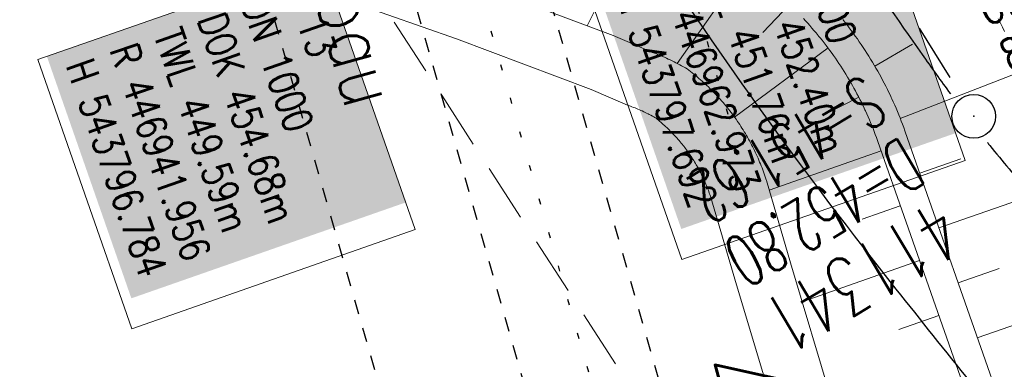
# Model space of a CAD drawing. Extents: x 232973 to 447511, y -373687 to 444035.
# Tile 19 of 40: x 446930 to 446964, y 443783 to 443795. Entities that reach past the tile are written whole.
import ezdxf

# ---------------------------------------------------------------- set-up
doc = ezdxf.new("R2010")
doc.units = 0
doc.header["$LTSCALE"] = 2
doc.header["$MEASUREMENT"] = 0
for name, pattern in [('ACAD_ISO03W100', [0.5, 0.25, -0.25]), ('AUSGEZOGEN', [0]), ('GESTRICH-X2', [1.5, 1, -0.5]), ('PUNKTX2_STR', [0.6, 0.1, -0.5])]:
    doc.linetypes.add(name, pattern=pattern)
doc.layers.get('0').update_dxf_attribs({"linetype": 'AUSGEZOGEN'})
for name, color, linetype in [('Bahnachse', 7, 'CONTINUOUS'), ('Beschriftung', 7, 'CONTINUOUS'), ('DB-Bahnachse', 15, 'CONTINUOUS'), ('FBR', 8, 'CONTINUOUS'), ('Gleisachsen', 7, 'CONTINUOUS'), ('Hintergrund', 7, 'CONTINUOUS'), ('Hintergrundplan', 7, 'CONTINUOUS'), ('Ingenieurbauwerke', 15, 'CONTINUOUS'), ('KANAL', 7, 'GESTRICH-X2'), ('SCHACHTNR', 6, 'CONTINUOUS'), ('SCHLITZRINNE', 8, 'AUSGEZOGEN'), ('SCHSYMBOL', 7, 'AUSGEZOGEN'), ('STRASSE', 8, 'CONTINUOUS')]:
    doc.layers.add(name, color=color, linetype=linetype)
doc.styles.add('14059', font='txt_____.ttf', dxfattribs={"width": 0.8, "height": 1})
doc.styles.add('905', font='txt_____.ttf', dxfattribs={"width": 0.8, "height": 1})
doc.styles.add('ROMANS', font='romans.shx', dxfattribs={"width": 0.8})

# ---------------------------------------------------------------- blocks, each defined once
blk = doc.blocks.new('GST')
at = {"color": 0}
blk.add_circle((0, 0), 0.75, dxfattribs=at)
blk.add_point((0, 0), dxfattribs=at)
blk = doc.blocks.new('10')
blk.add_blockref('GST', (0, 0))

msp = doc.modelspace()

# ---------------------------------------------------------------- linework, layer by layer
at = {"layer": 'Bahnachse', "color": 7, "linetype": 'PUNKTX2_STR'}
msp.add_line((446945.645, 443797.198), (446950.668, 443779.65), dxfattribs=at)
at = {"layer": 'Beschriftung', "color": 18, "lineweight": 5, "true_color": 0x000000}
for points in [[(446959.394, 443799.7), (446962.631, 443790.432), (446952.876, 443787.025), (446949.638, 443796.292)], [(446940.47, 443797.315), (446943.705, 443788.056), (446933.95, 443784.648), (446930.715, 443793.907)]]:
    msp.add_lwpolyline(points, close=True, dxfattribs=at)
at = {"layer": 'FBR'}
for points in [[(446963.395, 443791.048, 0.000903), (446963.475, 443790.95, 0.008098), (446964.815, 443789.354, 0.044964), (446965.487, 443788.707, 0.04079), (446966.339, 443788.131, 0.158037), (446967.576, 443787.881, 0.469329), (446967.853, 443788.304, 0.009198), (446967.52, 443789.322, 0.000223), (446952.986, 443831.009, 0.000003), (446941.422, 443864.131, -0.000017)], [(446947.985, 443815.044, 0.012277), (446952.457, 443807.277, 0.013079), (446958.631, 443797.709, 0.003438), (446961.144, 443794.084, 0.004536), (446962.118, 443792.724, 0.010945)], [(446944.927, 443809.039, 0.01666), (446951.558, 443798.061, 0.023922), (446960.243, 443786.011, 0.001436), (446965.357, 443779.625, 0.003875), (446967.277, 443777.279, 0.002785), (446970.324, 443773.656, -0.000602), (446981.795, 443760.134, -0.0066)]]:
    msp.add_lwpolyline(points, format="xyb", dxfattribs=at)
at = {"layer": 'Gleisachsen', "linetype": 'ACAD_ISO03W100'}
for p, q in [((446947.808, 443797.817), (446973.382, 443708.462)), ((446943.482, 443796.579), (446969.057, 443707.219))]:
    msp.add_line(p, q, dxfattribs=at)
at = {"layer": 'Hintergrund', "color": 254, "lineweight": 15, "true_color": 0xcccccc}
for p, q in [((446951.489, 443798.908), (446949.623, 443795.066)), ((446955.028, 443797.053), (446952.723, 443793.77)), ((446956.582, 443795.798), (446955.669, 443794.836)), ((446959.519, 443793.681), (446960.815, 443794.436)), ((446957.908, 443794.303), (446954.691, 443791.927)), ((446960.392, 443791.883), (446964.588, 443793.509)), ((446958.966, 443792.609), (446957.77, 443791.999)), ((446959.734, 443790.765), (446955.885, 443789.416)), ((446961.062, 443789.999), (446962.478, 443790.495)), ((446961.724, 443788.112), (446965.971, 443789.6)), ((446960.396, 443788.877), (446959.08, 443788.416)), ((446961.057, 443786.99), (446957.021, 443785.576)), ((446962.385, 443786.224), (446963.801, 443786.72)), ((446963.046, 443784.337), (446967.293, 443785.825)), ((446961.718, 443785.102), (446960.344, 443784.621))]:
    msp.add_line(p, q, dxfattribs=at)
msp.add_lwpolyline([(446897.237, 443843.634), (446898.106, 443841.154, 0.197945), (446909.764, 443828.07), (446957.035, 443805.108, -0.198221), (446967.172, 443793.731), (446970.78, 443783.432, 0.096812), (446989.43, 443751.056)], format="xyb", dxfattribs=at)
for points in [[(446945.807, 443796.496), (446950.51, 443794.734), (446951.738, 443794.201), (446951.806, 443794.177), (446951.874, 443794.151), (446951.942, 443794.125), (446952.01, 443794.098), (446952.077, 443794.071), (446952.144, 443794.043), (446952.212, 443794.014), (446952.279, 443793.985), (446952.345, 443793.955), (446952.412, 443793.924), (446952.478, 443793.893), (446952.544, 443793.861), (446952.615, 443793.826), (446952.676, 443793.795), (446952.741, 443793.761), (446952.806, 443793.727), (446952.871, 443793.692), (446952.936, 443793.656), (446953, 443793.62), (446953.064, 443793.583), (446953.122, 443793.538), (446953.18, 443793.493), (446953.238, 443793.447), (446953.295, 443793.401), (446953.352, 443793.354), (446953.408, 443793.307), (446953.464, 443793.259), (446953.52, 443793.211), (446953.575, 443793.162), (446953.629, 443793.113), (446953.684, 443793.063), (446953.737, 443793.013), (446953.79, 443792.962), (446953.843, 443792.911), (446953.895, 443792.859), (446953.947, 443792.807), (446953.998, 443792.754), (446954.049, 443792.701), (446954.099, 443792.648), (446954.149, 443792.594), (446954.198, 443792.539), (446954.247, 443792.484), (446954.295, 443792.429), (446954.343, 443792.373), (446954.39, 443792.317), (446954.437, 443792.261), (446954.496, 443792.187), (446954.528, 443792.146), (446954.573, 443792.087), (446954.617, 443792.029), (446954.66, 443791.969), (446954.703, 443791.91), (446954.745, 443791.85), (446954.795, 443791.778), (446954.828, 443791.729), (446954.869, 443791.668), (446954.909, 443791.607), (446954.948, 443791.545), (446954.987, 443791.483), (446955.025, 443791.421), (446955.063, 443791.358), (446955.1, 443791.295), (446955.137, 443791.232), (446955.172, 443791.168), (446955.208, 443791.104), (446955.243, 443791.04), (446955.277, 443790.975), (446955.31, 443790.91), (446955.343, 443790.845), (446955.376, 443790.78), (446955.407, 443790.714), (446955.438, 443790.648), (446955.469, 443790.581), (446955.499, 443790.515), (446955.516, 443790.477), (446955.528, 443790.448), (446955.556, 443790.381), (446955.584, 443790.313), (446955.611, 443790.245), (446955.637, 443790.177), (446955.663, 443790.109), (446955.688, 443790.041), (446955.712, 443789.972), (446955.736, 443789.903), (446955.759, 443789.834), (446955.782, 443789.765), (446955.789, 443789.742), (446956.619, 443786.919), (446958.056, 443782.124)], [(446940.399, 443796.283), (446945.123, 443794.616), (446949.761, 443792.879), (446951.006, 443792.338), (446951.116, 443792.3), (446951.16, 443792.283), (446951.216, 443792.261), (446951.267, 443792.241), (446951.318, 443792.221), (446951.366, 443792.2), (446951.422, 443792.176), (446951.468, 443792.157), (446951.511, 443792.137), (446951.567, 443792.111), (446951.617, 443792.088), (446951.666, 443792.064), (446951.72, 443792.037), (446951.759, 443792.017), (446951.814, 443791.989), (446951.868, 443791.96), (446951.912, 443791.937), (446951.95, 443791.916), (446951.989, 443791.885), (446952.031, 443791.851), (446952.073, 443791.816), (446952.114, 443791.782), (446952.162, 443791.74), (446952.204, 443791.705), (446952.238, 443791.675), (446952.285, 443791.632), (446952.325, 443791.596), (446952.357, 443791.565), (446952.403, 443791.521), (446952.442, 443791.483), (446952.481, 443791.445), (446952.519, 443791.406), (446952.557, 443791.367), (446952.601, 443791.321), (446952.638, 443791.282), (446952.668, 443791.249), (446952.705, 443791.209), (446952.747, 443791.161), (446952.782, 443791.121), (446952.818, 443791.079), (446952.858, 443791.031), (446952.889, 443790.995), (446952.926, 443790.948), (446952.944, 443790.924), (446952.981, 443790.876), (446953.007, 443790.842), (446953.039, 443790.797), (446953.075, 443790.747), (446953.104, 443790.706), (446953.144, 443790.649), (446953.169, 443790.612), (446953.203, 443790.562), (446953.226, 443790.526), (446953.255, 443790.48), (446953.288, 443790.428), (446953.316, 443790.382), (446953.344, 443790.335), (446953.375, 443790.282), (446953.397, 443790.246), (446953.423, 443790.198), (446953.459, 443790.134), (446953.479, 443790.097), (446953.499, 443790.059), (446953.527, 443790.005), (446953.56, 443789.94), (446953.579, 443789.902), (446953.597, 443789.864), (446953.625, 443789.803), (446953.651, 443789.747), (446953.676, 443789.693), (446953.679, 443789.686), (446953.681, 443789.68), (446953.709, 443789.615), (446953.73, 443789.563), (446953.747, 443789.519), (446953.769, 443789.463), (446953.79, 443789.407), (446953.805, 443789.367), (446953.823, 443789.315), (446953.843, 443789.258), (446953.862, 443789.202), (446953.875, 443789.16), (446954.702, 443786.35), (446956.136, 443781.565)], [(446963.23, 443780.787), (446960.594, 443788.311), (446959.622, 443791.085), (446959.61, 443791.119), (446959.573, 443791.223), (446959.535, 443791.326), (446959.496, 443791.429), (446959.456, 443791.531), (446959.415, 443791.633), (446959.373, 443791.735), (446959.33, 443791.836), (446959.287, 443791.937), (446959.242, 443792.037), (446959.197, 443792.137), (446959.177, 443792.18), (446959.15, 443792.237), (446959.103, 443792.336), (446959.055, 443792.435), (446959.005, 443792.533), (446958.955, 443792.631), (446958.904, 443792.729), (446958.853, 443792.826), (446958.8, 443792.922), (446958.746, 443793.018), (446958.692, 443793.113), (446958.636, 443793.208), (446958.58, 443793.303), (446958.523, 443793.397), (446958.465, 443793.49), (446958.406, 443793.583), (446958.347, 443793.675), (446958.286, 443793.767), (446958.225, 443793.859), (446958.163, 443793.949), (446958.1, 443794.039), (446958.048, 443794.112), (446957.971, 443794.218), (446957.906, 443794.306), (446957.839, 443794.394), (446957.772, 443794.481), (446957.705, 443794.567), (446957.636, 443794.653), (446957.586, 443794.714), (446957.567, 443794.738), (446957.496, 443794.823), (446957.425, 443794.907), (446957.354, 443794.99), (446957.281, 443795.073), (446957.208, 443795.155), (446957.134, 443795.236), (446957.059, 443795.317)], [(446958.414, 443795.281), (446958.489, 443795.188), (446958.562, 443795.094), (446958.635, 443795), (446958.706, 443794.905), (446958.777, 443794.809), (446958.847, 443794.713), (446958.917, 443794.616), (446958.985, 443794.518), (446959.052, 443794.42), (446959.119, 443794.321), (446959.184, 443794.222), (446959.249, 443794.122), (446959.312, 443794.021), (446959.375, 443793.92), (446959.437, 443793.818), (446959.498, 443793.716), (446959.558, 443793.613), (446959.617, 443793.51), (446959.675, 443793.406), (446959.732, 443793.301), (446959.788, 443793.196), (446959.844, 443793.091), (446959.898, 443792.985), (446959.951, 443792.878), (446960.003, 443792.771), (446960.055, 443792.664), (446960.084, 443792.602), (446960.105, 443792.556), (446960.154, 443792.447), (446960.203, 443792.338), (446960.25, 443792.229), (446960.296, 443792.119), (446960.342, 443792.009), (446960.386, 443791.899), (446960.429, 443791.788), (446960.471, 443791.677), (446960.513, 443791.565), (446960.553, 443791.453), (446960.566, 443791.416), (446961.538, 443788.642), (446964.174, 443781.118)], [(446963.985, 443794.872), (446963.913, 443795.016), (446963.84, 443795.158), (446963.766, 443795.3)]]:
    msp.add_lwpolyline(points, dxfattribs=at)
at = {"layer": 'Hintergrundplan', "color": 254, "lineweight": 15, "true_color": 0xcccccc}
for p, q in [((446951.489, 443798.908), (446949.623, 443795.066)), ((446955.028, 443797.053), (446952.723, 443793.77)), ((446956.582, 443795.798), (446955.669, 443794.836)), ((446959.519, 443793.681), (446960.815, 443794.436)), ((446957.908, 443794.303), (446954.691, 443791.927)), ((446960.392, 443791.883), (446964.588, 443793.509)), ((446958.966, 443792.609), (446957.77, 443791.999)), ((446959.734, 443790.765), (446955.885, 443789.416)), ((446961.062, 443789.999), (446962.478, 443790.495)), ((446961.724, 443788.112), (446965.971, 443789.6)), ((446960.396, 443788.877), (446959.08, 443788.416)), ((446961.057, 443786.99), (446957.021, 443785.576)), ((446962.385, 443786.224), (446963.801, 443786.72)), ((446963.046, 443784.337), (446967.293, 443785.825)), ((446961.718, 443785.102), (446960.344, 443784.621))]:
    msp.add_line(p, q, dxfattribs=at)
msp.add_lwpolyline([(446897.237, 443843.634), (446898.106, 443841.154, 0.197945), (446909.764, 443828.07), (446957.035, 443805.108, -0.198221), (446967.172, 443793.731), (446970.78, 443783.432, 0.096812), (446989.43, 443751.056)], format="xyb", dxfattribs=at)
for points in [[(446945.807, 443796.496), (446950.51, 443794.734), (446951.738, 443794.201), (446951.806, 443794.177), (446951.874, 443794.151), (446951.942, 443794.125), (446952.01, 443794.098), (446952.077, 443794.071), (446952.144, 443794.043), (446952.212, 443794.014), (446952.279, 443793.985), (446952.345, 443793.955), (446952.412, 443793.924), (446952.478, 443793.893), (446952.544, 443793.861), (446952.615, 443793.826), (446952.676, 443793.795), (446952.741, 443793.761), (446952.806, 443793.727), (446952.871, 443793.692), (446952.936, 443793.656), (446953, 443793.62), (446953.064, 443793.583), (446953.122, 443793.538), (446953.18, 443793.493), (446953.238, 443793.447), (446953.295, 443793.401), (446953.352, 443793.354), (446953.408, 443793.307), (446953.464, 443793.259), (446953.52, 443793.211), (446953.575, 443793.162), (446953.629, 443793.113), (446953.684, 443793.063), (446953.737, 443793.013), (446953.79, 443792.962), (446953.843, 443792.911), (446953.895, 443792.859), (446953.947, 443792.807), (446953.998, 443792.754), (446954.049, 443792.701), (446954.099, 443792.648), (446954.149, 443792.594), (446954.198, 443792.539), (446954.247, 443792.484), (446954.295, 443792.429), (446954.343, 443792.373), (446954.39, 443792.317), (446954.437, 443792.261), (446954.496, 443792.187), (446954.528, 443792.146), (446954.573, 443792.087), (446954.617, 443792.029), (446954.66, 443791.969), (446954.703, 443791.91), (446954.745, 443791.85), (446954.795, 443791.778), (446954.828, 443791.729), (446954.869, 443791.668), (446954.909, 443791.607), (446954.948, 443791.545), (446954.987, 443791.483), (446955.025, 443791.421), (446955.063, 443791.358), (446955.1, 443791.295), (446955.137, 443791.232), (446955.172, 443791.168), (446955.208, 443791.104), (446955.243, 443791.04), (446955.277, 443790.975), (446955.31, 443790.91), (446955.343, 443790.845), (446955.376, 443790.78), (446955.407, 443790.714), (446955.438, 443790.648), (446955.469, 443790.581), (446955.499, 443790.515), (446955.516, 443790.477), (446955.528, 443790.448), (446955.556, 443790.381), (446955.584, 443790.313), (446955.611, 443790.245), (446955.637, 443790.177), (446955.663, 443790.109), (446955.688, 443790.041), (446955.712, 443789.972), (446955.736, 443789.903), (446955.759, 443789.834), (446955.782, 443789.765), (446955.789, 443789.742), (446956.619, 443786.919), (446958.056, 443782.124)], [(446940.399, 443796.283), (446945.123, 443794.616), (446949.761, 443792.879), (446951.006, 443792.338), (446951.116, 443792.3), (446951.16, 443792.283), (446951.216, 443792.261), (446951.267, 443792.241), (446951.318, 443792.221), (446951.366, 443792.2), (446951.422, 443792.176), (446951.468, 443792.157), (446951.511, 443792.137), (446951.567, 443792.111), (446951.617, 443792.088), (446951.666, 443792.064), (446951.72, 443792.037), (446951.759, 443792.017), (446951.814, 443791.989), (446951.868, 443791.96), (446951.912, 443791.937), (446951.95, 443791.916), (446951.989, 443791.885), (446952.031, 443791.851), (446952.073, 443791.816), (446952.114, 443791.782), (446952.162, 443791.74), (446952.204, 443791.705), (446952.238, 443791.675), (446952.285, 443791.632), (446952.325, 443791.596), (446952.357, 443791.565), (446952.403, 443791.521), (446952.442, 443791.483), (446952.481, 443791.445), (446952.519, 443791.406), (446952.557, 443791.367), (446952.601, 443791.321), (446952.638, 443791.282), (446952.668, 443791.249), (446952.705, 443791.209), (446952.747, 443791.161), (446952.782, 443791.121), (446952.818, 443791.079), (446952.858, 443791.031), (446952.889, 443790.995), (446952.926, 443790.948), (446952.944, 443790.924), (446952.981, 443790.876), (446953.007, 443790.842), (446953.039, 443790.797), (446953.075, 443790.747), (446953.104, 443790.706), (446953.144, 443790.649), (446953.169, 443790.612), (446953.203, 443790.562), (446953.226, 443790.526), (446953.255, 443790.48), (446953.288, 443790.428), (446953.316, 443790.382), (446953.344, 443790.335), (446953.375, 443790.282), (446953.397, 443790.246), (446953.423, 443790.198), (446953.459, 443790.134), (446953.479, 443790.097), (446953.499, 443790.059), (446953.527, 443790.005), (446953.56, 443789.94), (446953.579, 443789.902), (446953.597, 443789.864), (446953.625, 443789.803), (446953.651, 443789.747), (446953.676, 443789.693), (446953.679, 443789.686), (446953.681, 443789.68), (446953.709, 443789.615), (446953.73, 443789.563), (446953.747, 443789.519), (446953.769, 443789.463), (446953.79, 443789.407), (446953.805, 443789.367), (446953.823, 443789.315), (446953.843, 443789.258), (446953.862, 443789.202), (446953.875, 443789.16), (446954.702, 443786.35), (446956.136, 443781.565)], [(446963.23, 443780.787), (446960.594, 443788.311), (446959.622, 443791.085), (446959.61, 443791.119), (446959.573, 443791.223), (446959.535, 443791.326), (446959.496, 443791.429), (446959.456, 443791.531), (446959.415, 443791.633), (446959.373, 443791.735), (446959.33, 443791.836), (446959.287, 443791.937), (446959.242, 443792.037), (446959.197, 443792.137), (446959.177, 443792.18), (446959.15, 443792.237), (446959.103, 443792.336), (446959.055, 443792.435), (446959.005, 443792.533), (446958.955, 443792.631), (446958.904, 443792.729), (446958.853, 443792.826), (446958.8, 443792.922), (446958.746, 443793.018), (446958.692, 443793.113), (446958.636, 443793.208), (446958.58, 443793.303), (446958.523, 443793.397), (446958.465, 443793.49), (446958.406, 443793.583), (446958.347, 443793.675), (446958.286, 443793.767), (446958.225, 443793.859), (446958.163, 443793.949), (446958.1, 443794.039), (446958.048, 443794.112), (446957.971, 443794.218), (446957.906, 443794.306), (446957.839, 443794.394), (446957.772, 443794.481), (446957.705, 443794.567), (446957.636, 443794.653), (446957.586, 443794.714), (446957.567, 443794.738), (446957.496, 443794.823), (446957.425, 443794.907), (446957.354, 443794.99), (446957.281, 443795.073), (446957.208, 443795.155), (446957.134, 443795.236), (446957.059, 443795.317)], [(446958.414, 443795.281), (446958.489, 443795.188), (446958.562, 443795.094), (446958.635, 443795), (446958.706, 443794.905), (446958.777, 443794.809), (446958.847, 443794.713), (446958.917, 443794.616), (446958.985, 443794.518), (446959.052, 443794.42), (446959.119, 443794.321), (446959.184, 443794.222), (446959.249, 443794.122), (446959.312, 443794.021), (446959.375, 443793.92), (446959.437, 443793.818), (446959.498, 443793.716), (446959.558, 443793.613), (446959.617, 443793.51), (446959.675, 443793.406), (446959.732, 443793.301), (446959.788, 443793.196), (446959.844, 443793.091), (446959.898, 443792.985), (446959.951, 443792.878), (446960.003, 443792.771), (446960.055, 443792.664), (446960.084, 443792.602), (446960.105, 443792.556), (446960.154, 443792.447), (446960.203, 443792.338), (446960.25, 443792.229), (446960.296, 443792.119), (446960.342, 443792.009), (446960.386, 443791.899), (446960.429, 443791.788), (446960.471, 443791.677), (446960.513, 443791.565), (446960.553, 443791.453), (446960.566, 443791.416), (446961.538, 443788.642), (446964.174, 443781.118)], [(446963.985, 443794.872), (446963.913, 443795.016), (446963.84, 443795.158), (446963.766, 443795.3)]]:
    msp.add_lwpolyline(points, dxfattribs=at)
at = {"layer": 'Ingenieurbauwerke', "color": 8, "linetype": 'PUNKTX2_STR'}
msp.add_line((446952.423, 443799.138), (446954.476, 443791.966), dxfattribs=at)
at = {"layer": 'Ingenieurbauwerke', "linetype": 'ACAD_ISO03W100'}
msp.add_line((446938.867, 443795.258), (446964.444, 443705.894), dxfattribs=at)
at = {"layer": 'KANAL'}
msp.add_line((446948.344, 443815.344), (446962.531, 443792.594), dxfattribs=at)
at = {"layer": 'KANAL', "color": 92, "lineweight": 5, "true_color": 0x00b400}
msp.add_line((446979.94, 443738.115, 451.557), (446941.956, 443796.784, 454.675), dxfattribs=at)
at = {"layer": 'SCHLITZRINNE'}
msp.add_lwpolyline([(446946.636, 443968.571, 0.000016), (446947.849, 443965.085, 0.000199), (446950.544, 443957.352, 0.000027), (446955.553, 443942.997, 0.000044), (446958.667, 443934.078, 0.000101), (446962.051, 443924.393, 0.000084), (446966.153, 443912.669, 0.000975), (446970.092, 443901.486, -0.001001), (446974.031, 443890.303, -0.000613), (446978.162, 443878.453, 0.000574), (446982.293, 443866.603, 0.000043), (446985.962, 443856.119, 0.000041), (446989.821, 443845.1, 0.000098), (446990.721, 443842.532, -0.000006), (447006.522, 443797.477, -0.000336), (447009.233, 443789.73, -0.000126), (447016.458, 443769.022)], format="xyb", dxfattribs=at)
at = {"layer": 'STRASSE', "flags": 128}
msp.add_lwpolyline([(447047.811, 443880.499, -0.029316), (447047.6, 443881.712, -0.048309), (447047.588, 443882.46, -0.003989), (447047.7, 443883.729, -0.018558), (447047.736, 443884, -0.014366), (447047.867, 443884.652, 0.011385), (447048.038, 443885.474, 0.018058), (447048.229, 443886.775, 0.033238), (447048.26, 443887.489, 0.038321), (447048.197, 443888.117, 0.031729), (447048.016, 443888.858, 0.007148), (447047.154, 443891.481, 0.000765), (447038.709, 443915.867, 0.000011), (447031.122, 443937.667, 0.000037), (447028.833, 443944.241, 0.000505), (447025.263, 443954.458, 0.001272)], format="xyb", dxfattribs=at)

# ---------------------------------------------------------------- block references
at = {"layer": 'SCHSYMBOL', "rotation": 289.2892000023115}
msp.add_blockref('10', (446962.922, 443791.953), dxfattribs=at)

# ---------------------------------------------------------------- texts
at = {"layer": 'Beschriftung', "color": 92, "true_color": 0x00b400, "insert": (446962.891, 443795.996), "char_height": 1.1, "attachment_point": 1, "rotation": 27.049, "line_spacing_factor": 0.959981, "style": '905'}
msp.add_mtext('UP DN 200/^J8.84m/^J8.03%', dxfattribs=at)
at = {"layer": 'Beschriftung', "color": 18, "true_color": 0x000000, "char_height": 1, "attachment_point": 1, "rotation": 289.2551, "line_spacing_factor": 0.959981, "style": '14059', "bg_fill": 1, "box_fill_scale": 1.5, "bg_fill_color": 256, "bg_fill_true_color": 11599800, "bg_fill_transparency": 0}
for s, insert in [('S 110^JDN 600^JDOK 452.40m^JTWL 451.76m^JR 446962.973^JH 543797.692', (446959.086, 443799.063)), ('S 13^JDN 1000^JDOK 454.68m^JTWL 449.59m^JR 446941.956^JH 543796.784', (446940.163, 443796.678))]:
    msp.add_mtext(s, dxfattribs=dict(at, insert=insert))
at = {"layer": 'DB-Bahnachse', "linetype": 'Continuous', "style": 'ROMANS', "oblique": 360, "width": 0.8334}
msp.add_text('41,0', height=3.5, rotation=285.5691, dxfattribs=at).set_placement((446952.795, 443783.453))
at = {"layer": 'Ingenieurbauwerke', "color": 7, "linetype": 'Continuous', "style": 'ROMANS', "oblique": 360, "width": 0.8337}
msp.add_text('Tunnel Offenbau', height=2, rotation=285.5691, dxfattribs=at).set_placement((446936.445, 443809.658))
at = {"layer": 'SCHACHTNR', "style": 'ROMANS'}
for s, height, width, p in [('S=451.62', 1.8, 0.6, (446959.129, 443793.428)), ('D=452.80', 1.8, 0.6, (446960.43, 443791.269)), ('411341', 2, 0.7, (446961.694, 443789.136))]:
    msp.add_text(s, height=height, rotation=210.8147, dxfattribs=dict(at, width=width)).set_placement(p)

doc.saveas('drawing.dxf')
